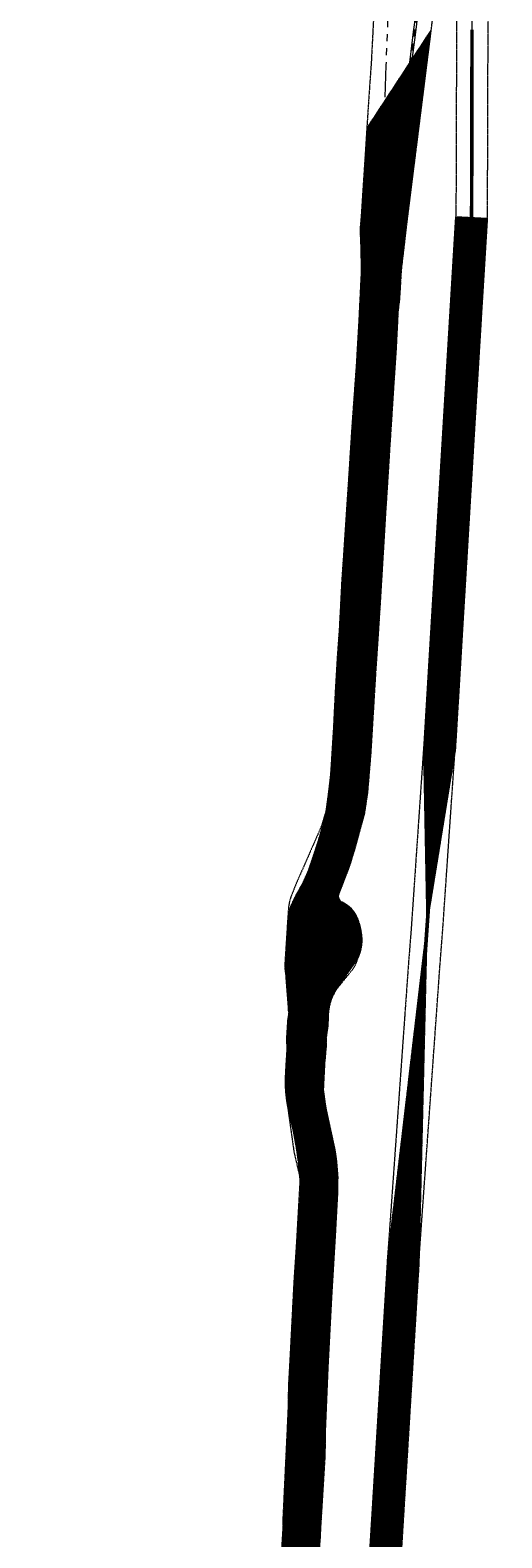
# Model space of a CAD drawing. Header units: metres. Extents: x 119281 to 119471, y 518617 to 521499.
# Tile 5 of 6: x 119281 to 119431, y 520535 to 521013. Entities that reach past the tile are written whole.
import ezdxf

# ---------------------------------------------------------------- set-up
doc = ezdxf.new("R2010")
doc.units = ezdxf.units.M
doc.header["$MEASUREMENT"] = 0
for name, pattern in [('DGN Style 2', [0.044195, 0.026517, -0.017678]), ('DGN Style 4', [0.070712, 0.035356, -0.017678, 0, -0.017678]), ('PHANTOM', [0.0635, 0.03175, -0.00635, 0.00635, -0.00635, 0.00635, -0.00635])]:
    doc.linetypes.add(name, pattern=pattern)
for name, color, linetype, lineweight in [('A_EM-VELD-BESTEMMINGSPLAN', 9, 'DGN Style 4', 0), ('A_EM-VELD-OBV-REVISIE', 6, 'DGN Style 2', 0), ('A_EM-VELD-OBV-REVISIE-ARCERING', 254, 'Continuous', 0), ('A_HS_CB', 6, 'Continuous', 0), ('A_HS_MANTELBUIS', 1, 'Continuous', 0), ('A_HS_TRACE', 3, 'PHANTOM', 0)]:
    doc.layers.add(name, color=color, linetype=linetype, lineweight=lineweight)
doc.styles.get("Standard").update_dxf_attribs({"font": 'txt.shx'})

msp = doc.modelspace()

# ---------------------------------------------------------------- hatches: boundary and pattern name
at = {"layer": 'A_EM-VELD-OBV-REVISIE-ARCERING'}
h = msp.add_hatch(dxfattribs=at)
h.set_pattern_fill('HATCH', color=256, style=0, pattern_type=2)
h.set_pattern_definition([(45, (119373.26345, 520696.43902), (-0.1767767, 0.1767767), [])])
h.paths.add_polyline_path([(119362.69, 520694.7, 0.033985), (119362.7, 520691.5, -0.03644), (119362.69, 520689.33), (119362.69, 520689.31), (119362.44, 520685.45), (119362.25, 520681.82, 0.07372), (119363.42, 520669.85, -0.019456), (119365.52, 520659.8, -0.023026), (119366.81, 520649.16, -0.048846), (119366.58, 520639.19), (119366.57, 520639.11), (119366.1, 520633.79), (119364.95, 520616.42), (119363.85, 520594.71), (119363.03, 520574.22), (119362.34, 520559.66), (119361.44, 520540.48), (119361.41, 520536.19), (119361.14, 520531.49), (119360.63, 520526.51), (119359.08, 520501.78), (119358.04, 520484.21), (119356.9, 520463.25), (119355.7, 520442.67), (119354.31, 520420.32), (119353.09, 520399.56), (119351.94, 520377.77), (119350.92, 520361.48), (119350.07, 520341.91, -0.209274), (119348.68, 520339.07), (119348.61, 520339.02), (119341.15, 520332.28, 0.161243), (119337.81, 520326.41), (119337.77, 520326.19), (119337.5, 520323.69), (119337.52, 520318.32, 0.073027), (119338.07, 520314.69), (119338.94, 520311.66), (119342.29, 520302.77, -0.140306), (119342.83, 520296.29), (119342.77, 520296), (119341.76, 520283.6), (119341.39, 520279.65), (119344.28, 520219.34), (119354.59, 520278.79), (119354.93, 520283.93), (119355.46, 520292.12), (119355.81, 520293.3), (119356.56, 520296.75), (119357.3, 520299.66), (119358.65, 520304.08), (119359.77, 520307.71, 0.067527), (119360.92, 520314.75), (119361.37, 520324.8), (119361.72, 520337.55), (119362.27, 520350.29), (119363.67, 520372.19), (119365.04, 520395.62), (119366.17, 520415.31), (119367.37, 520436.54), (119368.58, 520457.72), (119369.8, 520478.54), (119371.14, 520500.83), (119372.35, 520522.12), (119372.9, 520530.63), (119373.24, 520535.61), (119373.63, 520545.11), (119374.72, 520566.38), (119375.68, 520589.27), (119376.83, 520611.44), (119378.11, 520632.74), (119378.7, 520643.39, 0.054156), (119377.94, 520658.11), (119377.92, 520658.25), (119375.21, 520670.73, -0.031203), (119374.22, 520677.18), (119374.19, 520679.22), (119374.19, 520679.22, -0.017509), (119374.22, 520681.44, -0.005339), (119374.45, 520684.46, -0.000398), (119374.75, 520686.63), (119374.75, 520686.65), (119374.75, 520686.66, 0.025373), (119374.98, 520689.7), (119374.98, 520689.7), (119374.98, 520689.73, 0.000341), (119374.99, 520689.78), (119374.99, 520689.78), (119375.06, 520691.55), (119375.06, 520691.58, 0.013697), (119375.06, 520692.78, -0.017364), (119375.1, 520693.8, -0.02454), (119375.35, 520695.77, 0.041792), (119375.66, 520699.03), (119375.67, 520700.58), (119375.81, 520702.07, -0.072114), (119376.9, 520706.41), (119377.64, 520707.9), (119378.88, 520710.01), (119384.95, 520718.69), (119385.14, 520719.11, 0.146962), (119386.18, 520726.75, 0.057099), (119385.1, 520731.17, 0.181327), (119381.17, 520736.07), (119380.19, 520736.66), (119379.8, 520736.81, -0.140124), (119379.71, 520736.88, -0.087101), (119378.88, 520738.54, -0.153585), (119378.88, 520738.71), (119379.16, 520739.58), (119382.46, 520748.15), (119384.4, 520754.54), (119387.17, 520764.83), (119388.16, 520771.47), (119389.17, 520783.77), (119390.52, 520806.29), (119392.01, 520829.1), (119393.83, 520859.42), (119395.99, 520893.42), (119397.19, 520911.87), (119397.81, 520923.94), (119398.27, 520927.72), (119398.83, 520937.04), (119400.86, 520954.56), (119404.82, 520986.37), (119408.23, 521012.91), (119388.27, 520982.39), (119387.92, 520976.87), (119386.39, 520955.76), (119385.89, 520949.74), (119386.23, 520942.01), (119386.24, 520935.85), (119385.47, 520920.21), (119384.71, 520907.12), (119383.36, 520888.17), (119381.93, 520865.84), (119380.09, 520838.19), (119379.35, 520823.72), (119378.64, 520813.8), (119378.02, 520802.96), (119377.2, 520786.24), (119376.89, 520779.13), (119375.9, 520771.64), (119375.12, 520765.61), (119374.33, 520761.91), (119372.98, 520757.38), (119371.68, 520753.2), (119369.51, 520746.79), (119367.8, 520742.92), (119365.38, 520738.58), (119363.85, 520735.34), (119363.18, 520732.76), (119362.92, 520730.33), (119362.3, 520716.51), (119362.47, 520712.03), (119363.09, 520704.15), (119363.23, 520701.88, -0.039611), (119363.13, 520700.78, 0.047566), (119362.79, 520698.07), (119362.79, 520698.05), (119362.74, 520696.12), (119362.75, 520696.12), (119362.74, 520696.09), (119362.74, 520696.05), (119362.74, 520696.05)])
h = msp.add_hatch(dxfattribs=at)
h.set_pattern_fill('HATCH', color=256, style=0, pattern_type=2)
h.set_pattern_definition([(45, (119414.13691, 520854.91212), (-0.1767767, 0.1767767), [])])
h.paths.add_polyline_path([(119416.02, 520953.87), (119405.93, 520785.02), (119406.98, 520729.34), (119415.91, 520784.42), (119426, 520953.27)])
h = msp.add_hatch(dxfattribs=at)
h.set_pattern_fill('HATCH', color=256, style=0, pattern_type=2)
h.set_pattern_definition([(45, (119400.82745, 520637.95255), (-0.1767767, 0.1767767), [])])
h.paths.add_polyline_path([(119387.88, 520351.18), (119404.41, 520622.06), (119406.98, 520729.34), (119394.43, 520622.66), (119377.9, 520351.78), (119378.55, 520291.63)])

# ---------------------------------------------------------------- linework, layer by layer
at = {"layer": 'A_EM-VELD-BESTEMMINGSPLAN', "flags": 128}
for points in [[(119322.3, 519835.41, -0.088022), (119322.51, 519837.86), (119342.49, 519913.4, 0.184346), (119341.85, 519928.4), (119304.6, 520021.6), (119341.9, 520065.99, 0.160715), (119344.23, 520071.81), (119346.6, 520109.91), (119383.79, 520289.83, 0.035689), (119384.82, 520297.63), (119386.03, 520317.45), (119386.11, 520321.56), (119387.88, 520350.66), (119394.68, 520462.73), (119398.7, 520529.15), (119403.51, 520607.5), (119404.38, 520622.18), (119404.64, 520625.97), (119404.65, 520626.11), (119411.09, 520716.52), (119411.93, 520727.32), (119416.52, 520794.37), (119426.12, 520952.6, 0.023171), (119426.14, 520954), (119426.55, 521086.01), (119400.08, 521086.37), (119389.82, 521032.5), (119389.8, 521032.32, 0.036568), (119389.74, 521030.84), (119390.15, 521018.45), (119389.34, 521002.74), (119388.48, 520990.38), (119387.53, 520975.36), (119385.91, 520950.18, 0.020941), (119385.9, 520949.31), (119386.29, 520932.21), (119376.44, 520777.07), (119375.2, 520766.29), (119373.59, 520760.82), (119365.61, 520742.66), (119364.15, 520739.02, 0.079249), (119363.11, 520734.4), (119362, 520717.14, 0.048099), (119362.06, 520715.22), (119363.56, 520703.62), (119362.26, 520677.62, 0.047516), (119362.34, 520675.74), (119364.81, 520658.06, 0.022314), (119364.97, 520657.17), (119366.82, 520649.24), (119363.15, 520584.01), (119363.13, 520583.41), (119362.79, 520561.94, -0.013612), (119362.78, 520561.72), (119356.18, 520452.91), (119351.22, 520371.17), (119349.85, 520340.32), (119340.82, 520331.85, 0.188825), (119337.69, 520325.27), (119337.26, 520319.29, 0.104172), (119337.82, 520315.21), (119342.87, 520301.14), (119329.97, 520100.23), (119328.38, 520074.77), (119301.49, 520042.77), (119299.57, 520040.85), (119297.36, 520039.27), (119285.41, 520032.09), (119285.15, 520031.88, 0.344083), (119282.31, 520019.9), (119327.15, 519922.1, -0.193862), (119327.27, 519918.33), (119327.19, 519918.11), (119306.9, 519841.43, 0.088428), (119306.32, 519834.44), (119330.52, 519577.64), (119361.49, 519248.5, 0.008402), (119361.5, 519248.38), (119368.04, 519163.81), (119358.77, 519155.26, 0.377158), (119357.14, 519139.56), (119357.2, 519139.47), (119359.53, 519136.47), (119384.09, 519104.51), (119396.94, 519114.06), (119372.35, 519146.02), (119379.25, 519152.38, 0.229471), (119384.03, 519164.56), (119380.73, 519207.18), (119338.99, 519658.33), (119322.3, 519835.41)], [(119416.14, 520953.71, -0.023796), (119416.13, 520953.21), (119406.54, 520795.01), (119401.96, 520728.05), (119401.11, 520717.27), (119394.69, 520626.96), (119394.67, 520626.8), (119394.4, 520622.82), (119393.53, 520608.1), (119388.72, 520529.76), (119384.7, 520463.33), (119377.9, 520351.27), (119376.11, 520321.96), (119376.03, 520317.85), (119374.84, 520298.23, -0.035698), (119373.99, 520291.85), (119346.87, 520160.63), (119355.36, 520292.84), (119359.33, 520304.19, 0.064963), (119359.86, 520306.73), (119361.1, 520323.15), (119363.19, 520370.2), (119374.76, 520561.04), (119374.78, 520561.71), (119375.12, 520583.18, -0.01543), (119375.13, 520583.38), (119378.81, 520648.85, 0.071225), (119378.57, 520651.68), (119376.68, 520659.81), (119374.25, 520677.21), (119375.6, 520704.19, -0.159389), (119376.71, 520707.09), (119383.16, 520715.03, 0.154965), (119385.37, 520720.67), (119385.69, 520725.5, 0.245658), (119381.96, 520733.97), (119376.74, 520738.14), (119384.63, 520756.11, 0.03098), (119385.06, 520757.29), (119387.01, 520763.89), (119388.39, 520776), (119398.47, 520934.55), (119416.53, 521078.31), (119416.14, 520953.82), (119416.14, 520953.71)]]:
    msp.add_lwpolyline(points, format="xyb", close=True, dxfattribs=at)
at = {"layer": 'A_EM-VELD-OBV-REVISIE'}
for p, q in [((119416.02, 520953.87), (119405.93, 520785.02)), ((119426, 520953.27), (119415.91, 520784.42)), ((119416.02, 520953.87), (119426, 520953.27)), ((119394.43, 520622.66), (119377.9, 520351.78)), ((119404.41, 520622.06), (119387.88, 520351.18))]:
    msp.add_line(p, q, dxfattribs=at)
at = {"layer": 'A_EM-VELD-OBV-REVISIE', "flags": 128}
for points in [[(119408.23, 521012.91), (119388.27, 520982.39), (119387.92, 520976.87), (119386.39, 520955.76), (119385.89, 520949.74), (119386.23, 520942.01), (119386.24, 520935.85), (119385.47, 520920.21), (119384.71, 520907.12), (119383.36, 520888.17), (119381.93, 520865.84), (119380.09, 520838.19), (119379.35, 520823.72), (119378.64, 520813.8), (119378.02, 520802.96), (119377.2, 520786.24), (119376.89, 520779.13), (119375.9, 520771.64), (119375.12, 520765.61), (119374.33, 520761.91), (119372.98, 520757.38), (119371.68, 520753.2), (119369.51, 520746.79), (119367.8, 520742.92), (119365.38, 520738.58), (119363.85, 520735.34), (119363.18, 520732.76), (119362.92, 520730.33), (119362.3, 520716.51), (119362.47, 520712.03), (119363.09, 520704.15), (119363.23, 520701.88, -0.039611), (119363.13, 520700.78, 0.047566), (119362.79, 520698.07), (119362.79, 520698.05), (119362.74, 520696.05)], [(119363.23, 520701.88), (119363.09, 520704.15), (119362.47, 520712.03), (119362.3, 520716.51), (119362.92, 520730.33), (119363.18, 520732.76), (119363.85, 520735.34), (119365.38, 520738.58), (119367.8, 520742.92), (119369.51, 520746.79), (119371.68, 520753.2), (119372.98, 520757.38), (119374.33, 520761.91), (119375.12, 520765.61), (119375.9, 520771.64), (119376.89, 520779.13), (119377.2, 520786.24), (119378.02, 520802.96), (119378.64, 520813.8), (119379.35, 520823.72), (119380.09, 520838.19), (119381.93, 520865.84), (119383.36, 520888.17), (119384.71, 520907.12), (119385.47, 520920.21), (119386.24, 520935.85), (119386.23, 520942.01), (119385.89, 520949.74), (119386.39, 520955.76), (119387.92, 520976.87), (119388.27, 520982.39), (119408.23, 521012.91), (119404.82, 520986.37), (119400.86, 520954.56), (119398.83, 520937.04), (119398.27, 520927.72), (119397.81, 520923.94), (119397.19, 520911.87), (119395.99, 520893.42), (119393.83, 520859.42), (119392.01, 520829.1), (119390.52, 520806.29), (119389.17, 520783.77), (119388.16, 520771.47), (119387.17, 520764.83), (119384.4, 520754.54), (119382.46, 520748.15), (119379.16, 520739.58), (119378.88, 520738.71, 0.153585), (119378.88, 520738.54, 0.087101), (119379.71, 520736.88, 0.140124), (119379.8, 520736.81), (119380.19, 520736.66), (119381.17, 520736.07, -0.181327), (119385.1, 520731.17, -0.057099), (119386.18, 520726.75, -0.146962), (119385.14, 520719.11), (119384.95, 520718.69), (119378.88, 520710.01), (119377.64, 520707.9), (119376.9, 520706.41, 0.072114), (119375.81, 520702.07), (119375.67, 520700.58), (119375.66, 520699.03, -0.041792), (119375.35, 520695.77, 0.02454), (119375.1, 520693.8, 0.017364), (119375.06, 520692.78, -0.013697), (119375.06, 520691.58), (119375.06, 520691.55), (119374.98, 520689.7)], [(119388.27, 520982.39), (119387.92, 520976.87), (119386.39, 520955.76), (119385.89, 520949.74), (119386.23, 520942.01), (119386.24, 520935.85), (119385.47, 520920.21), (119384.71, 520907.12), (119383.36, 520888.17), (119381.93, 520865.84), (119380.09, 520838.19), (119379.35, 520823.72), (119378.64, 520813.8), (119378.02, 520802.96), (119377.2, 520786.24), (119376.89, 520779.13), (119375.9, 520771.64), (119375.12, 520765.61), (119374.33, 520761.91), (119372.98, 520757.38), (119371.68, 520753.2), (119369.51, 520746.79), (119367.8, 520742.92), (119365.38, 520738.58), (119363.85, 520735.34), (119363.18, 520732.76), (119362.92, 520730.33), (119362.3, 520716.51), (119362.47, 520712.03), (119363.09, 520704.15), (119363.23, 520701.88, -0.039611), (119363.13, 520700.78, 0.047566), (119362.79, 520698.07), (119362.79, 520698.05), (119362.74, 520696.05)], [(119341.39, 520279.65), (119341.76, 520283.6), (119342.77, 520296), (119342.83, 520296.29, 0.140306), (119342.29, 520302.77), (119338.94, 520311.66), (119338.07, 520314.69, -0.073027), (119337.52, 520318.32), (119337.5, 520323.69), (119337.77, 520326.19), (119337.81, 520326.41, -0.161243), (119341.15, 520332.28), (119348.61, 520339.02), (119348.68, 520339.07, 0.209274), (119350.07, 520341.91), (119350.92, 520361.48), (119351.94, 520377.77), (119353.09, 520399.56), (119354.31, 520420.32), (119355.7, 520442.67), (119356.9, 520463.25), (119358.04, 520484.21), (119359.08, 520501.78), (119360.63, 520526.51), (119361.14, 520531.49), (119361.41, 520536.19), (119361.44, 520540.48), (119362.34, 520559.66), (119363.03, 520574.22), (119363.85, 520594.71), (119364.95, 520616.42), (119366.1, 520633.79), (119366.57, 520639.11), (119366.58, 520639.19, 0.048846), (119366.81, 520649.16, 0.023026), (119365.52, 520659.8, 0.019456), (119363.42, 520669.85, -0.07372), (119362.25, 520681.82), (119362.44, 520685.45), (119362.69, 520689.31), (119362.69, 520689.33, 0.03644), (119362.7, 520691.5, -0.033985), (119362.69, 520694.7), (119362.75, 520696.12)], [(119365.52, 520659.8, 0.019456), (119363.42, 520669.85, -0.07372), (119362.25, 520681.82), (119362.44, 520685.45), (119362.69, 520689.31), (119362.69, 520689.33, 0.03644), (119362.7, 520691.5, -0.033985), (119362.69, 520694.7), (119362.75, 520696.12)], [(119354.59, 520278.79), (119354.93, 520283.93), (119355.46, 520292.12), (119355.81, 520293.3), (119356.56, 520296.75), (119357.3, 520299.66), (119358.65, 520304.08), (119359.77, 520307.71, 0.067527), (119360.92, 520314.75), (119361.37, 520324.8), (119361.72, 520337.55), (119362.27, 520350.29), (119363.67, 520372.19), (119365.04, 520395.62), (119366.17, 520415.31), (119367.37, 520436.54), (119368.58, 520457.72), (119369.8, 520478.54), (119371.14, 520500.83), (119372.35, 520522.12), (119372.9, 520530.63), (119373.24, 520535.61), (119373.63, 520545.11), (119374.72, 520566.38), (119375.68, 520589.27), (119376.83, 520611.44), (119378.11, 520632.74), (119378.7, 520643.39, 0.054156), (119377.94, 520658.11), (119377.92, 520658.25), (119375.21, 520670.73, -0.031203), (119374.22, 520677.18), (119374.19, 520679.22), (119374.19, 520679.22, -0.017509), (119374.22, 520681.44, -0.005339), (119374.45, 520684.46, -0.000398), (119374.75, 520686.63), (119374.75, 520686.65), (119374.75, 520686.66, 0.026027), (119374.99, 520689.78)]]:
    msp.add_lwpolyline(points, format="xyb", dxfattribs=at)
for points in [[(119405.93, 520785.02), (119406.98, 520729.34), (119415.91, 520784.42)], [(119394.43, 520622.66), (119406.98, 520729.34), (119404.41, 520622.06)]]:
    msp.add_lwpolyline(points, dxfattribs=at)
at = {"layer": 'A_EM-VELD-OBV-REVISIE-ARCERING', "flags": 128}
msp.add_lwpolyline([(119372.9, 520530.63), (119373.24, 520535.61), (119373.63, 520545.11), (119374.72, 520566.38), (119375.68, 520589.27), (119376.83, 520611.44), (119378.11, 520632.74), (119378.7, 520643.39, 0.054156), (119377.94, 520658.11), (119377.92, 520658.25), (119375.21, 520670.73, -0.031203), (119374.22, 520677.18), (119374.19, 520679.22), (119374.19, 520679.22, -0.017509), (119374.22, 520681.44, -0.005339), (119374.45, 520684.46, -0.000398), (119374.75, 520686.63), (119374.75, 520686.65), (119374.75, 520686.66, 0.025373), (119374.98, 520689.7), (119374.98, 520689.7), (119374.98, 520689.73, 0.000341), (119374.99, 520689.78), (119374.99, 520689.78), (119375.06, 520691.55), (119375.06, 520691.58, 0.013697), (119375.06, 520692.78, -0.017364), (119375.1, 520693.8, -0.02454), (119375.35, 520695.77, 0.041792), (119375.66, 520699.03), (119375.67, 520700.58), (119375.81, 520702.07, -0.072114), (119376.9, 520706.41), (119377.64, 520707.9), (119378.88, 520710.01), (119384.95, 520718.69), (119385.14, 520719.11, 0.146962), (119386.18, 520726.75, 0.057099), (119385.1, 520731.17, 0.181327), (119381.17, 520736.07), (119380.19, 520736.66), (119379.8, 520736.81, -0.140124), (119379.71, 520736.88, -0.087101), (119378.88, 520738.54, -0.153585), (119378.88, 520738.71), (119379.16, 520739.58), (119382.46, 520748.15), (119384.4, 520754.54), (119387.17, 520764.83), (119388.16, 520771.47), (119389.17, 520783.77), (119390.52, 520806.29), (119392.01, 520829.1), (119393.83, 520859.42), (119395.99, 520893.42), (119397.19, 520911.87), (119397.81, 520923.94), (119398.27, 520927.72), (119398.83, 520937.04), (119400.86, 520954.56), (119404.82, 520986.37), (119408.23, 521012.91), (119388.27, 520982.39), (119387.92, 520976.87), (119386.39, 520955.76), (119385.89, 520949.74), (119386.23, 520942.01), (119386.24, 520935.85), (119385.47, 520920.21), (119384.71, 520907.12), (119383.36, 520888.17), (119381.93, 520865.84), (119380.09, 520838.19), (119379.35, 520823.72), (119378.64, 520813.8), (119378.02, 520802.96), (119377.2, 520786.24), (119376.89, 520779.13), (119375.9, 520771.64), (119375.12, 520765.61), (119374.33, 520761.91), (119372.98, 520757.38), (119371.68, 520753.2), (119369.51, 520746.79), (119367.8, 520742.92), (119365.38, 520738.58), (119363.85, 520735.34), (119363.18, 520732.76), (119362.92, 520730.33), (119362.3, 520716.51), (119362.47, 520712.03), (119363.09, 520704.15), (119363.23, 520701.88, -0.039611), (119363.13, 520700.78, 0.047566), (119362.79, 520698.07), (119362.79, 520698.05), (119362.74, 520696.12), (119362.75, 520696.12), (119362.74, 520696.09), (119362.74, 520696.05), (119362.74, 520696.05), (119362.69, 520694.7), (119362.69, 520694.7, 0.033985), (119362.7, 520691.5, -0.03644), (119362.69, 520689.33), (119362.69, 520689.31), (119362.44, 520685.45), (119362.25, 520681.82, 0.07372), (119363.42, 520669.85, -0.019456), (119365.52, 520659.8, -0.023026), (119366.81, 520649.16, -0.048846), (119366.58, 520639.19), (119366.57, 520639.11), (119366.1, 520633.79), (119364.95, 520616.42), (119363.85, 520594.71), (119363.03, 520574.22), (119362.34, 520559.66), (119361.44, 520540.48), (119361.41, 520536.19), (119361.14, 520531.49)], format="xyb", dxfattribs=at)
for points in [[(119416.02, 520953.87), (119405.93, 520785.02), (119406.98, 520729.34), (119415.91, 520784.42), (119426, 520953.27), (119416.02, 520953.87)], [(119387.88, 520351.18), (119404.41, 520622.06), (119406.98, 520729.34), (119394.43, 520622.66), (119377.9, 520351.78), (119378.55, 520291.63), (119387.88, 520351.18)]]:
    msp.add_lwpolyline(points, close=True, dxfattribs=at)
at = {"layer": 'A_HS_CB', "color": 6, "flags": 128}
for points in [[(119369.09, 520696.36), (119369.09, 520695.74), (119369.09, 520695.05, -0.131875), (119368.88, 520694.29, -0.422641), (119367.71, 520694.12, -0.216614), (119367.12, 520695.3), (119367.18, 520698.73, -1.106583), (119368.1, 520698.67), (119367.95, 520697.76), (119367.91, 520696.57), (119367.74, 520695.94)], [(119368.79, 520697.06), (119368.79, 520697.95, -0.077358), (119368.95, 520699.02, 1.175783), (119367.52, 520699.31), (119367.49, 520698.08), (119367.43, 520697.49), (119367.25, 520697.18)], [(119369.08, 520697.06), (119369.08, 520697.99, -0.03984), (119369.13, 520698.7, 1.520075), (119368.11, 520698.44, -0.152593), (119368.25, 520698.07), (119368.3, 520697.24), (119368.36, 520697.08)], [(119368.89, 520696.36), (119368.89, 520695.76), (119368.9, 520695.31, 0.032609), (119368.95, 520694.82, -1.031416), (119367.68, 520694.66), (119367.57, 520696.18), (119367.25, 520697.18)], [(119368.79, 520696.36), (119368.79, 520695.74, 0.032475), (119368.83, 520695.1, -0.793602), (119367.93, 520694.66, -0.14008), (119367.81, 520695.33, 0.008463), (119367.82, 520695.59), (119367.74, 520695.94)], [(119368.99, 520696.03), (119368.99, 520695.35, -0.967029), (119368.22, 520695.33), (119368.24, 520696.62), (119368.36, 520697.08)], [(119368.83, 520691.06), (119368.83, 520692, 0.03984), (119368.78, 520692.7, -1.520075), (119369.8, 520692.44, 0.152593), (119369.66, 520692.08), (119369.61, 520691.25), (119369.49, 520690.79)], [(119368.82, 520690.36), (119368.82, 520689.74), (119368.82, 520689.05, 0.131875), (119369.02, 520688.29, 0.493319), (119370.2, 520688.21, 0.141127), (119370.61, 520689.33), (119370.73, 520692.74, 1.106583), (119369.81, 520692.68), (119369.96, 520691.76), (119369.91, 520690.4), (119369.99, 520689.89)], [(119369.12, 520691.06), (119369.12, 520691.96, 0.077358), (119368.95, 520693.02, -1.175783), (119370.39, 520693.32), (119370.42, 520692.08), (119370.39, 520691.19), (119370.47, 520690.71)], [(119368.92, 520690.04), (119368.92, 520689.31, 1.036612), (119369.59, 520689.33), (119369.59, 520690.29), (119369.49, 520690.79)], [(119369.02, 520690.36), (119369.02, 520689.76), (119369.01, 520689.31, -0.032609), (119368.96, 520688.83, 1.031416), (119370.23, 520688.66), (119370.34, 520690.18), (119370.47, 520690.71)], [(119369.12, 520690.36), (119369.12, 520689.74, -0.032475), (119369.08, 520689.1, 0.88047), (119370.16, 520688.82, 0.242422), (119370.11, 520689.33, -0.088474), (119370.03, 520689.57), (119369.99, 520689.89)]]:
    msp.add_lwpolyline(points, format="xyb", dxfattribs=at)
for points in [[(119368.68, 520696.36), (119368.68, 520697.06), (119369.18, 520697.06), (119369.18, 520696.36), (119368.68, 520696.36)], [(119368.99, 520696.03), (119368.99, 520696.36)], [(119368.73, 520690.36), (119368.73, 520691.06), (119369.23, 520691.06), (119369.23, 520690.36), (119368.73, 520690.36)], [(119368.92, 520690.04), (119368.92, 520690.36)]]:
    msp.add_lwpolyline(points, dxfattribs=at)
at = {"layer": 'A_HS_MANTELBUIS', "lineweight": 0}
for p, q in [((119402.76, 521012.46), (119403.43, 521017.67)), ((119403.46, 521012.38), (119404.12, 521017.58)), ((119420.83, 521013.04), (119420.81, 521005.07)), ((119421.53, 521013.04), (119421.51, 521005.06)), ((119401.63, 521003.53), (119402.76, 521012.46)), ((119402.33, 521003.45), (119403.46, 521012.38)), ((119400.35, 520993.52), (119401.63, 521003.53)), ((119401.05, 520993.43), (119402.33, 521003.45)), ((119420.81, 521005.07), (119420.78, 520997.85)), ((119421.51, 521005.06), (119421.48, 520997.84)), ((119420.78, 520997.85), (119420.77, 520992.44)), ((119421.48, 520997.84), (119421.46, 520992.43)), ((119399.34, 520985.68), (119400.35, 520993.52)), ((119400.04, 520985.6), (119401.05, 520993.43)), ((119420.77, 520992.44), (119420.75, 520981.92)), ((119421.46, 520992.43), (119421.45, 520981.92)), ((119393.07, 520985.24), (119393.02, 520982.99)), ((119393.07, 520985.24), (119393.42, 520985.23)), ((119393.77, 520985.23), (119393.42, 520985.23)), ((119393.77, 520985.23), (119393.72, 520982.95)), ((119398.5, 520978.99), (119399.34, 520985.68)), ((119399.2, 520978.91), (119400.04, 520985.6)), ((119393.02, 520982.99), (119392.91, 520982.11)), ((119392.91, 520982.11), (119393.26, 520982.07)), ((119393.61, 520982.03), (119393.26, 520982.07)), ((119393.72, 520982.95), (119393.61, 520982.03)), ((119420.75, 520981.92), (119420.75, 520972.56)), ((119421.45, 520981.92), (119421.45, 520972.56)), ((119397.8, 520973.28), (119398.5, 520978.99)), ((119398.49, 520973.19), (119399.2, 520978.91)), ((119397.13, 520967.89), (119397.8, 520973.28)), ((119397.83, 520967.81), (119398.49, 520973.19)), ((119420.75, 520972.56), (119420.71, 520961.01)), ((119421.45, 520972.56), (119421.41, 520961)), ((119396.31, 520961.3), (119397.13, 520967.89)), ((119397, 520961.22), (119397.83, 520967.81)), ((119395.24, 520952.58), (119396.31, 520961.3)), ((119395.93, 520952.49), (119397, 520961.22)), ((119420.71, 520961.01), (119420.66, 520953.57)), ((119421.41, 520961), (119421.36, 520953.57)), ((119394.69, 520947.88), (119395.24, 520952.58)), ((119395.39, 520947.8), (119395.93, 520952.49)), ((119420.66, 520953.57), (119421.01, 520953.57)), ((119421.36, 520953.57), (119421.01, 520953.57)), ((119394.17, 520943.34), (119394.69, 520947.88)), ((119394.87, 520943.26), (119395.39, 520947.8)), ((119393.83, 520940.4), (119394.17, 520943.34)), ((119394.53, 520940.32), (119394.87, 520943.26)), ((119393.35, 520934.97), (119393.46, 520936.88)), ((119393.46, 520936.88), (119393.61, 520938.47)), ((119393.61, 520938.47), (119393.83, 520940.4)), ((119394.05, 520934.92), (119394.16, 520936.82)), ((119394.16, 520936.82), (119394.31, 520938.4)), ((119394.31, 520938.4), (119394.53, 520940.32)), ((119392.94, 520928.2), (119393.22, 520932.85)), ((119393.22, 520932.85), (119393.35, 520934.97)), ((119393.64, 520928.16), (119393.92, 520932.81)), ((119393.92, 520932.81), (119394.05, 520934.92)), ((119392.94, 520928.2), (119393.29, 520928.18)), ((119393.64, 520928.16), (119393.29, 520928.18)), ((119410.57, 520784.74), (119410.1, 520778.11)), ((119410.57, 520784.74), (119410.92, 520784.72)), ((119411.27, 520784.7), (119410.8, 520778.07)), ((119411.27, 520784.7), (119410.92, 520784.72)), ((119410.1, 520778.11), (119409.58, 520770.75)), ((119410.8, 520778.07), (119410.28, 520770.7)), ((119409.58, 520770.75), (119409.17, 520765.07)), ((119410.28, 520770.7), (119409.87, 520765.01)), ((119409.17, 520765.07), (119408.64, 520757.75)), ((119409.87, 520765.01), (119409.34, 520757.7)), ((119378.84, 520760.77), (119377.43, 520756.02)), ((119379.51, 520760.57), (119378.1, 520755.82)), ((119378.84, 520760.77), (119379.18, 520760.67)), ((119379.51, 520760.57), (119379.18, 520760.67)), ((119380.55, 520760.81), (119379.26, 520756.01)), ((119381.23, 520760.63), (119379.93, 520755.83)), ((119380.55, 520760.81), (119380.89, 520760.72)), ((119381.23, 520760.63), (119380.89, 520760.72)), ((119377.43, 520756.02), (119377.77, 520755.92)), ((119378.1, 520755.82), (119377.77, 520755.92)), ((119379.26, 520756.01), (119379.6, 520755.92)), ((119379.93, 520755.83), (119379.6, 520755.92)), ((119408.64, 520757.75), (119408.06, 520749.53)), ((119409.34, 520757.7), (119408.76, 520749.49)), ((119408.06, 520749.53), (119407.58, 520742.83)), ((119408.76, 520749.49), (119408.27, 520742.77)), ((119407.58, 520742.83), (119406.94, 520733.85)), ((119408.27, 520742.77), (119407.63, 520733.8)), ((119406.94, 520733.85), (119406.32, 520724.87)), ((119407.63, 520733.8), (119407.02, 520724.82)), ((119406.32, 520724.87), (119405.67, 520715.9)), ((119407.02, 520724.82), (119406.37, 520715.84)), ((119405.67, 520715.9), (119404.81, 520703.72)), ((119406.37, 520715.84), (119405.5, 520703.68)), ((119404.81, 520703.72), (119404.09, 520693.45)), ((119405.5, 520703.68), (119404.78, 520693.4)), ((119404.09, 520693.45), (119403.46, 520684.48)), ((119404.78, 520693.4), (119404.15, 520684.43)), ((119403.46, 520684.48), (119402.75, 520674.43)), ((119404.15, 520684.43), (119403.45, 520674.38)), ((119402.75, 520674.43), (119401.7, 520659.16)), ((119403.45, 520674.38), (119402.39, 520659.11)), ((119401.7, 520659.16), (119400.8, 520646.44)), ((119402.39, 520659.11), (119401.5, 520646.38)), ((119400.8, 520646.44), (119400, 520635.48)), ((119401.5, 520646.38), (119400.69, 520635.42)), ((119400, 520635.48), (119399.07, 520622.38)), ((119400.69, 520635.42), (119399.77, 520622.34)), ((119399.07, 520622.38), (119399.42, 520622.36)), ((119399.77, 520622.34), (119399.42, 520622.36))]:
    msp.add_line(p, q, dxfattribs=at)
at = {"layer": 'A_HS_TRACE', "ltscale": 350, "flags": 128}
for points in [[(119369.99, 520689.89), (119370.06, 520691.72, 0.014816), (119370.06, 520692.72, -0.018617), (119370.12, 520694.19, -0.02454), (119370.43, 520696.65, 0.041792), (119370.66, 520699.08), (119370.67, 520700.84), (119370.83, 520702.56, -0.074816), (119372.35, 520708.5), (119373.25, 520710.28), (119374.67, 520712.71), (119380.59, 520721.18, 0.149113), (119381.23, 520726.04, 0.060247), (119380.37, 520729.53, 0.186877), (119378.61, 520731.78), (119377.98, 520732.15, -0.140124), (119375.71, 520733.89, -0.087101), (119374.09, 520737.1, -0.153585), (119374.13, 520740.26), (119374.45, 520741.26), (119377.73, 520749.77), (119379.6, 520755.92), (119380.89, 520760.72), (119382.27, 520765.85), (119383.19, 520772.04), (119383.41, 520774.71), (119384.18, 520784.12), (119385.53, 520806.61), (119387.02, 520829.41), (119388.84, 520859.73), (119391, 520893.75), (119392.2, 520912.16), (119392.82, 520924.37), (119393.29, 520928.18), (119393.85, 520937.48), (119395.9, 520955.16), (119399.86, 520986.99), (119404.68, 521024.58), (119406.24, 521036.72), (119408.83, 521057.3), (119410.45, 521070.06), (119412.25, 521084.23), (119415.32, 521108.13), (119417.73, 521127.45), (119418.07, 521131.3), (119418.33, 521133.42, 0.129782), (119418.17, 521136.46, 0.07825), (119415.62, 521142.39), (119408.97, 521154.6), (119406.84, 521159.76, -0.096289), (119406.35, 521163.58), (119407.17, 521176.19), (119408.61, 521195.8), (119410.36, 521225.06), (119410.74, 521234.61), (119410.8, 521238.88), (119411.05, 521242.37), (119411.7, 521252.39), (119415.23, 521309.99), (119417.89, 521353.47), (119419.29, 521375.54), (119421.66, 521414.38), (119422.79, 521433.27), (119424.02, 521453.95), (119424.83, 521466.83), (119425.07, 521470.53), (119425.84, 521480.27, 0.255836), (119424.27, 521482.33), (119422.72, 521483.02, -0.157611), (119420.52, 521485.37, -0.459621), (119422.19, 521489.1), (119424.09, 521489.66, 0.074763), (119426.14, 521490.48), (119427.09, 521491.03), (119429.08, 521492.7, 0.198912), (119430.66, 521495.69, 0.40325), (119429.07, 521497.6), (119425.9, 521497.84)], [(119417.92, 521498.42), (119416.13, 521498.55, 0.386803), (119414.81, 521497.55, 0.066643), (119414.74, 521496.28), (119414.77, 521495.68), (119415.35, 521491.14), (119416.29, 521484.32), (119416.48, 521481.83), (119416.36, 521479.21), (119416.48, 521477.85), (119417.05, 521476.48), (119417.94, 521475.57), (119419.03, 521475.14), (119420.14, 521475.16), (119421.27, 521475.75), (119422.13, 521476.01), (119423.02, 521475.98), (119423.87, 521475.33), (119424.23, 521474.49), (119424.33, 521473.43), (119424.23, 521472.44), (119423.78, 521471.55), (119422.91, 521470.62), (119422.13, 521469.62), (119421.52, 521468.22), (119421.38, 521467.31), (119421.41, 521462.76), (119421.37, 521459.95), (119421.44, 521457.12), (119421.27, 521454.28), (119421.1, 521451.43), (119420.92, 521448.56), (119420.74, 521445.67), (119420.56, 521442.76), (119420.38, 521439.85), (119420.21, 521436.91), (119420.04, 521433.97), (119419.86, 521431.02), (119419.68, 521428.06), (119419.49, 521425.09), (119419.31, 521422.12), (119419.12, 521419.13), (119418.93, 521416.14), (119418.75, 521413.14), (119418.56, 521410.15), (119418.37, 521407.15), (119418.19, 521404.15), (119418, 521401.16), (119417.81, 521398.17), (119417.62, 521395.16), (119417.44, 521392.17), (119417.25, 521389.16), (119417.07, 521386.17), (119416.89, 521383.17), (119416.7, 521380.17), (119416.52, 521377.17), (119416.34, 521374.17), (119416.15, 521371.17), (119415.96, 521368.18), (119415.77, 521365.17), (119415.58, 521362.18), (119415.39, 521359.17), (119415.21, 521356.18), (119415.02, 521353.18), (119414.84, 521350.18), (119414.66, 521347.18), (119414.49, 521344.18), (119414.3, 521341.18), (119414.12, 521338.18), (119413.94, 521335.18), (119413.76, 521332.19), (119413.58, 521329.18), (119413.4, 521326.19), (119413.22, 521323.18), (119413.04, 521320.19), (119412.86, 521317.18), (119412.67, 521314.19), (119412.49, 521311.19), (119412.31, 521308.2), (119412.13, 521305.21), (119411.95, 521302.23), (119411.77, 521299.25), (119411.6, 521296.29), (119411.42, 521293.33), (119411.24, 521290.38), (119411.05, 521287.44), (119410.85, 521284.52), (119410.64, 521281.6), (119410.44, 521278.7), (119410.26, 521275.8), (119410.08, 521272.92), (119409.9, 521270.03), (119409.71, 521267.16), (119409.52, 521264.27), (119409.47, 521261.23), (119409.24, 521256.14), (119409, 521251.98), (119408.02, 521234.64), (119407.04, 521221.6), (119405.96, 521204.38), (119404.81, 521186.83), (119403.69, 521173.57), (119403.08, 521164.54), (119403.12, 521161.18), (119403.66, 521158.64), (119405.19, 521155.39), (119408.61, 521149.41), (119412.77, 521142.41), (119413.69, 521139.36), (119413.91, 521138.24, -0.080754), (119414.07, 521133.27), (119413.87, 521132.32), (119413.03, 521128.15), (119412.21, 521123.95), (119411.4, 521119.73), (119410.58, 521115.48), (119409.77, 521111.18), (119408.94, 521106.85), (119408.11, 521102.49), (119407.27, 521098.12), (119406.43, 521093.73), (119405.59, 521089.32), (119404.76, 521084.9), (119403.91, 521080.48), (119403.07, 521076.06), (119402.23, 521071.65), (119401.39, 521067.24), (119400.57, 521062.84), (119399.75, 521058.46), (119398.94, 521054.1), (119398.12, 521049.76), (119397.31, 521045.45), (119396.5, 521041.17), (119395.71, 521036.92), (119394.97, 521032.71), (119394.2, 521028.51), (119394.21, 521024.31), (119394.47, 521017.23), (119394.51, 521016), (119394, 521001.84), (119393.4, 520986.88), (119393.42, 520985.23), (119393.37, 520982.97), (119393.26, 520982.07)], [(119393.26, 520982.07), (119392.91, 520976.53), (119391.38, 520955.37), (119390.9, 520949.64), (119391.23, 520942.12), (119391.24, 520935.72), (119390.46, 520919.94), (119389.7, 520906.79), (119388.35, 520887.84), (119386.92, 520865.51), (119385.08, 520837.89), (119384.34, 520823.41), (119383.63, 520813.48), (119383.01, 520802.69), (119382.19, 520786.01), (119381.88, 520778.69), (119380.86, 520770.99), (119380.06, 520764.77), (119379.18, 520760.67), (119377.77, 520755.92), (119376.43, 520751.66), (119374.17, 520744.98), (119372.28, 520740.69), (119369.82, 520736.29), (119368.57, 520733.64), (119368.12, 520731.86), (119367.91, 520729.95), (119367.3, 520716.49), (119367.46, 520712.32), (119368.07, 520704.5), (119368.23, 520702.03, -0.047129), (119368.03, 520699.78, 0.050006), (119367.79, 520697.92), (119367.74, 520695.94)], [(119326.55, 519664.36), (119326.44, 519665.65), (119326.36, 519668.66), (119326.11, 519673.36), (119325.43, 519679.79), (119324.25, 519691.67), (119322.66, 519708.67), (119322.59, 519716.01), (119322.1, 519723.26), (119321.81, 519727.58), (119321.45, 519731.92), (119321.03, 519736.28), (119320.6, 519740.69), (119320.16, 519745.11), (119319.72, 519749.56), (119319.29, 519754.02), (119318.87, 519758.49), (119318.45, 519762.97), (119318.02, 519767.45), (119317.6, 519771.92), (119317.18, 519776.39), (119316.75, 519780.85), (119316.32, 519785.3), (119315.88, 519789.74), (119315.41, 519794.16), (119314.9, 519798.57), (119314.38, 519802.96), (119313.9, 519807.33), (119313.46, 519811.67), (119313.1, 519819.84), (119312.8, 519823.41, -0.010432), (119312.22, 519833.04, -0.064356), (119313.28, 519843.83), (119314.31, 519848.77), (119316.3, 519856.28), (119320.51, 519872.35), (119324.6, 519888.72), (119327.63, 519899.99), (119330.99, 519909.89, 0.104154), (119332.61, 519920.07, 0.066191), (119331.84, 519925.39), (119330.92, 519927.88), (119329.12, 519931.04), (119327.14, 519934.88), (119325.31, 519938.83), (119323.46, 519942.81), (119321.61, 519946.81), (119319.74, 519950.83), (119317.87, 519954.86), (119315.99, 519958.91), (119314.1, 519962.98), (119312.21, 519967.05), (119310.31, 519971.13), (119308.41, 519975.21), (119306.5, 519979.28), (119304.6, 519983.36), (119302.72, 519987.44), (119300.84, 519991.52), (119298.95, 519995.58), (119297.06, 519999.62), (119295.21, 520003.65), (119293.37, 520007.67), (119291.56, 520011.66), (119289.74, 520015.62, -0.168296), (119289.3, 520026), (119289.58, 520026.93), (119289.63, 520027.11, -0.231105), (119294.56, 520032.5), (119295.7, 520032.8, 0.07033), (119299.24, 520034.3, 0.095183), (119303.07, 520037.25), (119313.46, 520049.09), (119323.19, 520060.81), (119331.47, 520071.32, 0.173844), (119333.55, 520077.13), (119334.78, 520099.55, -0.022995), (119336.26, 520113.1), (119336.13, 520115.54), (119336.31, 520118.39), (119336.51, 520121.23), (119336.7, 520124.08), (119336.89, 520126.94), (119337.08, 520129.82), (119337.26, 520132.7), (119337.44, 520135.61), (119337.63, 520138.52), (119337.81, 520141.45), (119338, 520144.39), (119338.19, 520147.34), (119338.38, 520150.29), (119338.58, 520153.27), (119338.77, 520156.24), (119338.97, 520159.23), (119339.15, 520162.21), (119339.35, 520165.21), (119339.54, 520168.2), (119339.73, 520171.2), (119339.9, 520174.19), (119340.11, 520177.2), (119340.3, 520180.19), (119340.49, 520183.19), (119340.67, 520186.19), (119340.87, 520189.19), (119341.07, 520192.19), (119341.27, 520195.19), (119341.46, 520198.18), (119341.66, 520201.18), (119341.86, 520204.18), (119342.05, 520207.18), (119342.25, 520210.17), (119342.43, 520213.18), (119342.62, 520216.17), (119342.8, 520219.18), (119342.99, 520222.17), (119343.18, 520225.17), (119343.37, 520228.15), (119343.56, 520231.15), (119343.75, 520234.12), (119343.95, 520237.1), (119344.14, 520240.06), (119344.34, 520243.03), (119344.52, 520245.97), (119344.69, 520248.92), (119344.87, 520251.84), (119345.07, 520254.76), (119345.26, 520257.66), (119345.45, 520260.56), (119345.65, 520263.43), (119345.83, 520266.31), (119346.01, 520269.19), (119346.19, 520272.05), (119346.39, 520279.33), (119346.74, 520283.17), (119347.73, 520295.31, 0.140306), (119346.97, 520304.53), (119343.69, 520313.23), (119342.86, 520316.12, -0.074136), (119342.52, 520318.34), (119342.51, 520323.43), (119342.72, 520325.43, -0.161243), (119344.5, 520328.57), (119351.91, 520335.26, 0.209274), (119355.06, 520341.7), (119355.91, 520361.21), (119356.93, 520377.48), (119358.09, 520399.28), (119359.3, 520420.02), (119360.69, 520442.37), (119361.9, 520462.97), (119363.03, 520483.92), (119364.07, 520501.48), (119365.62, 520526.1), (119366.12, 520531.09), (119366.4, 520536.03), (119366.44, 520540.34), (119367.34, 520559.43), (119368.03, 520574.01), (119368.84, 520594.48), (119369.94, 520616.12), (119371.08, 520633.41), (119371.54, 520638.58, 0.048846), (119371.79, 520649.53, 0.023026), (119370.45, 520660.63, 0.019456), (119368.27, 520671.06, -0.07372), (119367.25, 520681.57), (119367.43, 520685.16), (119367.68, 520688.95, 0.03644), (119367.69, 520691.85, -0.034932), (119367.69, 520694.44), (119367.74, 520695.94)], [(119328.9, 519672.29), (119328.67, 519675.53), (119328.21, 519681.82), (119328.13, 519682.82), (119327.87, 519685.93), (119327.7, 519691.39), (119327.1, 519704.07), (119326.64, 519708.57), (119326.21, 519712.78), (119325.81, 519717), (119325.41, 519721.27), (119325.01, 519725.58), (119324.6, 519729.92), (119324.18, 519734.3), (119323.77, 519738.71), (119323.34, 519743.14), (119322.91, 519747.59), (119322.48, 519752.05), (119322.06, 519756.52), (119321.63, 519761), (119321.21, 519765.47), (119320.79, 519769.95), (119320.36, 519774.42), (119319.92, 519778.88), (119319.5, 519783.33), (119319.09, 519787.76), (119318.67, 519792.17), (119318.25, 519796.55), (119317.83, 519800.9), (119317.41, 519805.2), (119317, 519809.46), (119316.61, 519813.69), (119316.1, 519817.89), (119315.21, 519823.96), (119315.15, 519825.44, 0.001291), (119315.25, 519832.17, -0.065918), (119315.62, 519839.95, -0.014156), (119317.08, 519847.49), (119319.18, 519855.86), (119323.48, 519871.85), (119327.31, 519887.46), (119330.39, 519899.04, -0.047183), (119332.33, 519904.29, 0.029575), (119335.24, 519911.39), (119336.3, 519914.48, 0.169541), (119336.26, 519921.84), (119334.29, 519926.05), (119332.47, 519929.97), (119330.67, 519933.89), (119328.85, 519937.84), (119327.02, 519941.81), (119325.17, 519945.81), (119323.28, 519949.83), (119321.4, 519953.88), (119319.52, 519957.95), (119317.64, 519962.03), (119315.77, 519966.11), (119313.88, 519970.19), (119311.99, 519974.28), (119310.1, 519978.36), (119308.22, 519982.43), (119306.36, 519986.5), (119304.48, 519990.54), (119302.62, 519994.58), (119300.77, 519998.59), (119298.93, 520002.58), (119297.09, 520006.54), (119295.27, 520010.46), (119293.47, 520014.34), (119292.94, 520015.47, -0.160397), (119292.62, 520025.42), (119293.3, 520027.74), (119293.37, 520027.9, -0.137998), (119294.12, 520028.88, -0.111916), (119298.93, 520031.01, 0.136907), (119304.42, 520034.39), (119310.41, 520040.7), (119323.82, 520056.67), (119334.31, 520069.77, 0.15922), (119336.54, 520076.37), (119336.96, 520085.89), (119337.39, 520091.46), (119337.59, 520097.15), (119337.96, 520099.23), (119338.3, 520102.04), (119338.5, 520104.86), (119338.68, 520107.68), (119338.86, 520110.49), (119339.04, 520113.32), (119339.23, 520116.13), (119339.41, 520118.96), (119339.59, 520121.8), (119339.78, 520124.67), (119339.96, 520127.54), (119340.15, 520130.44), (119340.33, 520133.35), (119340.52, 520136.28), (119340.71, 520139.21), (119340.9, 520142.16), (119341.08, 520145.12), (119341.26, 520148.09), (119341.45, 520151.05), (119341.63, 520154.04), (119341.83, 520157.02), (119342.02, 520160.01), (119342.21, 520163), (119342.4, 520166.01), (119342.59, 520169), (119342.78, 520172), (119342.97, 520175), (119343.16, 520178), (119343.35, 520180.99), (119343.54, 520184), (119343.73, 520186.99), (119343.93, 520190), (119344.12, 520192.99), (119344.31, 520195.99), (119344.5, 520198.99), (119344.67, 520201.99), (119344.86, 520204.98), (119345.04, 520207.99), (119345.23, 520210.98), (119345.42, 520213.99), (119345.6, 520216.98), (119345.79, 520219.98), (119345.98, 520222.97), (119346.17, 520225.97), (119346.36, 520228.95), (119346.55, 520231.94), (119346.74, 520234.9), (119346.93, 520237.87), (119347.12, 520240.82), (119347.31, 520243.77), (119347.5, 520246.71), (119347.68, 520249.65), (119347.87, 520252.55), (119348.06, 520255.45), (119348.25, 520258.33), (119348.44, 520261.22), (119348.62, 520264.09), (119348.8, 520266.98), (119348.98, 520269.86), (119349.17, 520272.74), (119349.36, 520275.62), (119349.56, 520278.5), (119349.75, 520281.38), (119349.94, 520284.26), (119350.51, 520293.02), (119350.97, 520294.55), (119351.7, 520297.89), (119352.49, 520301.01), (119353.87, 520305.54), (119354.99, 520309.17, 0.068018), (119355.92, 520314.93), (119356.38, 520324.98), (119356.72, 520337.73), (119357.27, 520350.56), (119358.68, 520372.49), (119360.04, 520395.91), (119361.18, 520415.6), (119362.38, 520436.82), (119363.59, 520458.01), (119364.81, 520478.84), (119366.15, 520501.12), (119367.36, 520522.43), (119367.91, 520530.96), (119368.24, 520535.88), (119368.64, 520545.34), (119369.73, 520566.62), (119370.69, 520589.5), (119371.83, 520611.72), (119373.11, 520633.03), (119373.71, 520643.67, 0.054156), (119373, 520657.32), (119370.32, 520669.67, -0.031997), (119369.23, 520676.92), (119369.19, 520679.13, -0.017787), (119369.23, 520681.73, -0.005595), (119369.48, 520685, -0.000418), (119369.79, 520687.3, 0.026027), (119369.99, 520689.89)]]:
    msp.add_lwpolyline(points, format="xyb", dxfattribs=at)
at = {"layer": 'A_HS_TRACE', "ltscale": 1000}
for points in [[(119421.19, 521017.15), (119421.18, 521012.65), (119421.17, 521008.15), (119421.15, 521003.65), (119421.14, 520999.16), (119421.12, 520994.67), (119421.11, 520990.2), (119421.11, 520985.75), (119421.1, 520981.32), (119421.1, 520976.92), (119421.1, 520972.56), (119421.09, 520968.24), (119421.07, 520963.96), (119421.05, 520959.69), (119421.01, 520953.57)], [(119410.92, 520784.72), (119410.6, 520780.24), (119410.3, 520775.94), (119409.99, 520771.61), (119409.68, 520767.24), (119409.36, 520762.84), (119409.04, 520758.42), (119408.73, 520753.97), (119408.41, 520749.51), (119408.09, 520745.04), (119407.76, 520740.56), (119407.44, 520736.07), (119407.13, 520731.58), (119406.83, 520727.09), (119406.51, 520722.6), (119406.18, 520718.11), (119405.86, 520713.63), (119405.54, 520709.14), (119405.22, 520704.65), (119404.91, 520700.16), (119404.59, 520695.67), (119404.28, 520691.18), (119403.96, 520686.7), (119403.65, 520682.21), (119403.34, 520677.72), (119403.02, 520673.23), (119402.71, 520668.74), (119402.4, 520664.25), (119402.09, 520659.77), (119401.78, 520655.3), (119401.47, 520650.85), (119401.15, 520646.41), (119400.83, 520642.01), (119400.5, 520637.63), (119400.19, 520633.27), (119399.9, 520628.95), (119399.42, 520622.36)]]:
    msp.add_lwpolyline(points, dxfattribs=at)
at = {"layer": 'A_HS_TRACE', "ltscale": 1000, "flags": 128}
for points in [[(119367.25, 520697.18), (119367.27, 520698.08, -0.096447), (119367.58, 520699.24, 0.091806), (119368.19, 520701.47), (119368.23, 520702.03)], [(119368.36, 520697.08), (119368.36, 520698.41, 0.026424), (119368.28, 520700.18, 0.002929), (119368.23, 520702.03)], [(119369.49, 520690.79), (119369.54, 520691.59, -0.01907), (119369.81, 520693.97, -0.020078), (119370.23, 520696.49, 0.052446), (119370.59, 520699.31), (119370.67, 520700.84)], [(119369.99, 520689.89), (119370.05, 520691.56, 0.020823), (119370.05, 520692.96, -0.010618), (119370.1, 520693.95, -0.030016), (119370.41, 520696.53, 0.036899), (119370.66, 520699.08), (119370.67, 520700.84)], [(119370.47, 520690.71), (119370.5, 520691.56, 0.020823), (119370.5, 520692.96, -0.009214), (119370.47, 520693.81, -0.027804), (119370.6, 520696.53, 0.028803), (119370.71, 520698.95), (119370.67, 520700.84)], [(119367.43, 520685.16), (119367.49, 520688.54, 0.017813), (119367.36, 520691.03, -0.038736), (119367.22, 520693.67), (119367.25, 520697.18)], [(119367.43, 520685.16), (119367.89, 520689.27, -0.020437), (119368.14, 520693.15, 0.034307), (119368.36, 520697.08)], [(119369.23, 520676.92), (119369.04, 520679.73, -0.028739), (119369.22, 520685.04, 0.019222), (119369.49, 520689.98), (119369.49, 520690.79)], [(119369.23, 520676.92), (119369.26, 520678.57, -0.054365), (119369.84, 520685.19, 0.03547), (119370.47, 520690.71)]]:
    msp.add_lwpolyline(points, format="xyb", dxfattribs=at)

# ---------------------------------------------------------------- texts
at = {"layer": 'A_HS_CB', "color": 6, "char_height": 0.05, "attachment_point": 7, "rotation": 90, "line_spacing_factor": 0.6}
for s, insert in [('RDII', (119368.85, 520697.19)), ('GEII', (119368.85, 520696.01)), ('RDI', (119368.95, 520696.02)), ('BLII', (119369.05, 520696.01)), ('BLI', (119369.14, 520697.19)), ('GEI', (119369.15, 520696.01)), ('GEII', (119368.8, 520690.02)), ('BLII', (119368.82, 520691.2)), ('BLI', (119368.9, 520690.02)), ('RDII', (119369, 520690.02)), ('RDI', (119369.1, 520691.2)), ('GEI', (119369.1, 520690.02))]:
    msp.add_mtext(s, dxfattribs=dict(at, insert=insert))

doc.saveas('drawing.dxf')
